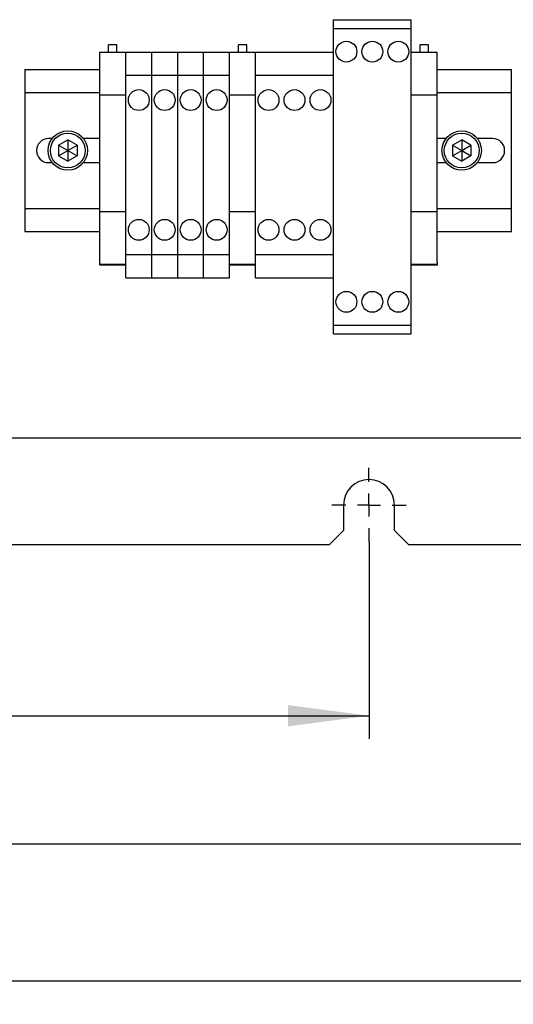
# Model space of a CAD drawing. Header units: millimetres. Extents: x 5 to 414, y 6 to 290.
# Tile 23 of 107: x 106 to 128, y 132 to 174. Entities that reach past the tile are written whole.
import ezdxf

# ---------------------------------------------------------------- set-up
doc = ezdxf.new("R2010")
doc.units = ezdxf.units.MM
doc.layers.add('SLD-0', color=7, linetype='Continuous')
doc.styles.add('SLDTEXTSTYLE0', font='TXT', dxfattribs={"width": 0.605})
doc.dimstyles.new('SLDDIMSTYLE2', dxfattribs={"dimtxt": 3.5, "dimasz": 3.5, "dimexe": 0, "dimexo": 0.0625, "dimgap": 0.875, "dimtad": 1, "dimlfac": 5, "dimrnd": 1e-09, "dimzin": 12, "dimdsep": 46, "dimtxsty": 'SLDTEXTSTYLE0', "dimsah": 1, "dimcen": 0.09, "dimadec": 0, "dimazin": 3, "dimtfac": 1, "dimtofl": 0, "dimtmove": 0, "dimatfit": 3, "dimfxl": 1, "dimfrac": 2, "dimtolj": 1, "dimtzin": 12, "dimarcsym": 0})

# ---------------------------------------------------------------- blocks, each defined once
blk = doc.blocks.new('_D_3')
at = {"layer": 'SLD-0'}
for p, q in [((81.33, 151.744), (81.33, 143.248)), ((121.33, 151.744), (121.33, 143.248)), ((81.33, 144.248), (121.33, 144.248))]:
    blk.add_line(p, q, dxfattribs=at)
for points in [[(81.33, 144.248), (84.83, 143.788), (84.83, 144.708)], [(121.33, 144.248), (117.83, 144.708), (117.83, 143.788)]]:
    blk.add_solid(points, dxfattribs=at)
at = {"layer": 'SLD-0', "insert": (97.319, 148.76), "char_height": 3.5, "attachment_point": 1, "style": 'SLDTEXTSTYLE0'}
blk.add_mtext('200', dxfattribs=at)
blk = doc.blocks.new('_D_4')
at = {"layer": 'SLD-0'}
for p, q in [((61.33, 151.744), (61.33, 137.719)), ((141.33, 151.744), (141.33, 137.719)), ((61.33, 138.719), (141.33, 138.719))]:
    blk.add_line(p, q, dxfattribs=at)
for points in [[(61.33, 138.719), (64.83, 138.259), (64.83, 139.179)], [(141.33, 138.719), (137.83, 139.179), (137.83, 138.259)]]:
    blk.add_solid(points, dxfattribs=at)
at = {"layer": 'SLD-0', "insert": (97.319, 143.231), "char_height": 3.5, "attachment_point": 1, "style": 'SLDTEXTSTYLE0'}
blk.add_mtext('400', dxfattribs=at)
blk = doc.blocks.new('_D_5')
at = {"layer": 'SLD-0'}
for p, q in [((44.33, 157.444), (44.33, 131.791)), ((158.33, 157.444), (158.33, 131.791)), ((158.33, 132.791), (44.33, 132.791))]:
    blk.add_line(p, q, dxfattribs=at)
for points in [[(44.33, 132.791), (47.83, 132.331), (47.83, 133.251)], [(158.33, 132.791), (154.83, 133.251), (154.83, 132.331)]]:
    blk.add_solid(points, dxfattribs=at)
at = {"layer": 'SLD-0', "insert": (97.319, 137.303), "char_height": 3.5, "attachment_point": 1, "style": 'SLDTEXTSTYLE0'}
blk.add_mtext('570', dxfattribs=at)
blk = doc.blocks.new('SW_CENTERMARKSYMBOL_4')
at = {"layer": 'SLD-0', "color": 0}
for p, q in [((0, 1), (0, 1.6)), ((0, 0), (0, 0.5)), ((-1, 0), (-1.6, 0)), ((0, 0), (-0.5, 0)), ((0, 0), (0, -0.5)), ((0, 0), (0.5, 0)), ((1, 0), (1.6, 0)), ((0, -1), (0, -1.6))]:
    blk.add_line(p, q, dxfattribs=at)

msp = doc.modelspace()

# ---------------------------------------------------------------- linework, layer by layer
at = {"color": 7, "linetype": 'Continuous', "lineweight": 25}
for p, q in [((119.7949, 174.2936), (123.1549, 174.2936)), ((119.7949, 173.9136), (119.7949, 174.2936)), ((123.1549, 173.9136), (123.1549, 174.2936)), ((119.7949, 161.1136), (119.7949, 173.9136)), ((119.7949, 173.9136), (123.1549, 173.9136)), ((123.1549, 161.1136), (123.1549, 173.9136)), ((110.4549, 173.203), (110.0949, 173.203)), ((110.0949, 173.081), (110.0949, 173.203)), ((110.0949, 172.8936), (110.0949, 173.081)), ((110.4549, 173.081), (110.4549, 173.203)), ((110.4549, 172.8936), (110.4549, 173.081)), ((116.0549, 173.203), (115.6949, 173.203)), ((115.6949, 173.081), (115.6949, 173.203)), ((115.6949, 172.8936), (115.6949, 173.081)), ((116.0549, 173.081), (116.0549, 173.203)), ((116.0549, 172.8936), (116.0549, 173.081)), ((123.8949, 173.203), (123.5349, 173.203)), ((123.5349, 173.081), (123.5349, 173.203)), ((123.5349, 172.8936), (123.5349, 173.081)), ((123.8949, 173.081), (123.8949, 173.203)), ((123.8949, 172.8936), (123.8949, 173.081)), ((109.7149, 171.0536), (109.7149, 172.8936)), ((109.7149, 172.8936), (110.8349, 172.8936)), ((110.8349, 172.8936), (111.9549, 172.8936)), ((110.8349, 171.8936), (110.8349, 172.8936)), ((111.9549, 171.8936), (111.9549, 172.8936)), ((111.9549, 172.8936), (113.0749, 172.8936)), ((113.0749, 172.8936), (114.1949, 172.8936)), ((113.0749, 171.8936), (113.0749, 172.8936)), ((114.1949, 171.8936), (114.1949, 172.8936)), ((114.1949, 172.8936), (115.3149, 172.8936)), ((115.3149, 172.8936), (116.4349, 172.8936)), ((115.3149, 171.8936), (115.3149, 172.8936)), ((116.4349, 171.8936), (116.4349, 172.8936)), ((116.4349, 172.8936), (119.7949, 172.8936)), ((123.1549, 172.8936), (124.2749, 172.8936)), ((124.2749, 171.0536), (124.2749, 172.8936)), ((106.4839, 172.1436), (106.4839, 171.5436)), ((106.4839, 172.1436), (109.7149, 172.1436)), ((124.2749, 172.1436), (127.4839, 172.1436)), ((127.4839, 171.5436), (127.4839, 172.1436)), ((110.8349, 171.8936), (111.9549, 171.8936)), ((110.8349, 164.1536), (110.8349, 171.8936)), ((111.9549, 164.1536), (111.9549, 171.8936)), ((111.9549, 171.8936), (113.0749, 171.8936)), ((113.0749, 171.8936), (114.1949, 171.8936)), ((113.0749, 164.1536), (113.0749, 171.8936)), ((114.1949, 164.1536), (114.1949, 171.8936)), ((114.1949, 171.8936), (115.3149, 171.8936)), ((115.3149, 164.1536), (115.3149, 171.8936)), ((116.4349, 164.1536), (116.4349, 171.8936)), ((116.4349, 171.8936), (119.7949, 171.8936)), ((119.7949, 164.1536), (119.7949, 171.8936)), ((106.4839, 171.5436), (106.4839, 171.1436)), ((127.4839, 171.1436), (127.4839, 171.5436)), ((106.4839, 171.1436), (109.7149, 171.1436)), ((106.4839, 171.1436), (106.4839, 170.9436)), ((106.4839, 170.9436), (106.4839, 166.3436)), ((109.7149, 166.0136), (109.7149, 171.0536)), ((109.7149, 171.0536), (110.8349, 171.0536)), ((115.3149, 171.0536), (116.4349, 171.0536)), ((123.1549, 171.0536), (124.2749, 171.0536)), ((124.2749, 171.1436), (127.4839, 171.1436)), ((124.2749, 166.0136), (124.2749, 171.0536)), ((127.4839, 170.9436), (127.4839, 171.1436)), ((127.4839, 166.3436), (127.4839, 170.9436)), ((107.6572, 169.1636), (107.5039, 169.1636)), ((109.7149, 169.1636), (109.002, 169.1636)), ((124.6572, 169.1636), (124.2749, 169.1636)), ((126.6639, 169.1636), (126.002, 169.1636)), ((107.9296, 168.8746), (108.3296, 169.1055)), ((107.9296, 168.8746), (107.9296, 168.4127)), ((107.9296, 168.8746), (108.3296, 168.6436)), ((108.7296, 168.8746), (108.3296, 169.1055)), ((108.3296, 169.1055), (108.3296, 168.6436)), ((108.3296, 168.6436), (108.7296, 168.8746)), ((108.7296, 168.8746), (108.7296, 168.4127)), ((124.9296, 168.8746), (125.3296, 169.1055)), ((124.9296, 168.8746), (124.9296, 168.4127)), ((124.9296, 168.8746), (125.3296, 168.6436)), ((125.7296, 168.8746), (125.3296, 169.1055)), ((125.3296, 169.1055), (125.3296, 168.6436)), ((125.3296, 168.6436), (125.7296, 168.8746)), ((125.7296, 168.8746), (125.7296, 168.4127)), ((107.9296, 168.4127), (108.3296, 168.6436)), ((107.9296, 168.4127), (108.3296, 168.1817)), ((108.3296, 168.6436), (108.7296, 168.4127)), ((108.3296, 168.6436), (108.3296, 168.1817)), ((108.7296, 168.4127), (108.3296, 168.1817)), ((124.9296, 168.4127), (125.3296, 168.6436)), ((124.9296, 168.4127), (125.3296, 168.1817)), ((125.3296, 168.6436), (125.3296, 168.1817)), ((125.3296, 168.6436), (125.7296, 168.4127)), ((125.7296, 168.4127), (125.3296, 168.1817)), ((107.5039, 168.1236), (107.6572, 168.1236)), ((109.002, 168.1236), (109.7149, 168.1236)), ((124.2749, 168.1236), (124.6572, 168.1236)), ((126.002, 168.1236), (126.6639, 168.1236)), ((106.4839, 166.3436), (106.4839, 166.1436)), ((127.4839, 166.1436), (127.4839, 166.3436)), ((106.4839, 166.1436), (106.4839, 165.7436)), ((106.4839, 166.1436), (109.7149, 166.1436)), ((109.7149, 163.8182), (109.7149, 166.0136)), ((109.7149, 166.0136), (110.8349, 166.0136)), ((115.3149, 166.0136), (116.4349, 166.0136)), ((123.1549, 166.0136), (124.2749, 166.0136)), ((124.2749, 166.1436), (127.4839, 166.1436)), ((124.2749, 163.8182), (124.2749, 166.0136)), ((127.4839, 165.7436), (127.4839, 166.1436)), ((106.4839, 165.7436), (106.4839, 165.1436)), ((127.4839, 165.1436), (127.4839, 165.7436)), ((106.4839, 165.1436), (109.7149, 165.1436)), ((124.2749, 165.1436), (127.4839, 165.1436)), ((110.8349, 164.1536), (111.9549, 164.1536)), ((110.8349, 163.1536), (110.8349, 164.1536)), ((111.9549, 163.1536), (111.9549, 164.1536)), ((111.9549, 164.1536), (113.0749, 164.1536)), ((113.0749, 164.1536), (114.1949, 164.1536)), ((113.0749, 163.1536), (113.0749, 164.1536)), ((114.1949, 163.1536), (114.1949, 164.1536)), ((114.1949, 164.1536), (115.3149, 164.1536)), ((115.3149, 163.1536), (115.3149, 164.1536)), ((116.4349, 164.1536), (119.7949, 164.1536)), ((116.4349, 163.1536), (116.4349, 164.1536)), ((109.7149, 163.7336), (109.7149, 163.8182)), ((109.7149, 163.7336), (110.8349, 163.7336)), ((109.7149, 163.6936), (109.7149, 163.7336)), ((110.8349, 163.6936), (109.7149, 163.6936)), ((115.3149, 163.7336), (116.4349, 163.7336)), ((116.4349, 163.6936), (115.3149, 163.6936)), ((123.1549, 163.7336), (124.2749, 163.7336)), ((124.2749, 163.6936), (123.1549, 163.6936)), ((124.2749, 163.8182), (124.2749, 163.7336)), ((124.2749, 163.7336), (124.2749, 163.6936)), ((110.8349, 163.1536), (111.9549, 163.1536)), ((111.9549, 163.1536), (113.0749, 163.1536)), ((113.0749, 163.1536), (114.1949, 163.1536)), ((114.1949, 163.1536), (115.3149, 163.1536)), ((116.4349, 163.1536), (119.7949, 163.1536)), ((119.7949, 161.1136), (123.1549, 161.1136)), ((119.7949, 160.7336), (119.7949, 161.1136)), ((123.1549, 160.7336), (123.1549, 161.1136)), ((119.7949, 160.7336), (123.1549, 160.7336)), ((45.5296, 156.2436), (157.1296, 156.2436)), ((120.2296, 153.3436), (120.2296, 152.2436)), ((122.4296, 152.2436), (122.4296, 153.3436)), ((119.6296, 151.6436), (120.2296, 152.2436)), ((122.4296, 152.2436), (123.0296, 151.6436)), ((83.0296, 151.6436), (119.6296, 151.6436)), ((123.0296, 151.6436), (139.6296, 151.6436))]:
    msp.add_line(p, q, dxfattribs=at)
for centre, radius in [((120.3549, 172.9136), 0.45), ((121.4749, 172.9136), 0.45), ((122.5949, 172.9136), 0.45), ((111.3949, 170.8236), 0.45), ((112.5149, 170.8236), 0.45), ((113.6349, 170.8236), 0.45), ((114.7549, 170.8236), 0.45), ((116.9949, 170.8236), 0.45), ((118.1149, 170.8236), 0.45), ((119.2349, 170.8236), 0.45), ((108.3296, 168.6436), 0.85), ((108.3296, 168.6436), 0.75), ((125.3296, 168.6436), 0.85), ((125.3296, 168.6436), 0.75), ((111.3949, 165.2236), 0.45), ((112.5149, 165.2236), 0.45), ((113.6349, 165.2236), 0.45), ((114.7549, 165.2236), 0.45), ((116.9949, 165.2236), 0.45), ((118.1149, 165.2236), 0.45), ((119.2349, 165.2236), 0.45), ((120.3549, 162.1136), 0.45), ((121.4749, 162.1136), 0.45), ((122.5949, 162.1136), 0.45)]:
    msp.add_circle(centre, radius, dxfattribs=at)
for centre, radius, start, end in [((107.5039, 168.6436), 0.52, 90, 270), ((126.6639, 168.6436), 0.52, 270, 90), ((121.3296, 153.3436), 1.1, 0, 180)]:
    msp.add_arc(centre, radius, start, end, dxfattribs=at)

# ---------------------------------------------------------------- block references
at = {"layer": 'SLD-0'}
msp.add_blockref('SW_CENTERMARKSYMBOL_4', (121.3296, 153.3436), dxfattribs=at)

# ---------------------------------------------------------------- dimensions: what is measured, and where the dimension line sits
for base, p1, p2, picture, middle in [((44.3296, 132.7914), (158.3296, 157.4436), (44.3296, 157.4436), '_D_5', (101.3296, 132.7914)), ((141.3296, 138.7194), (61.3296, 151.7436), (141.3296, 151.7436), '_D_4', (101.3296, 138.7194)), ((121.3296, 144.2484), (81.3296, 151.7436), (121.3296, 151.7436), '_D_3', (101.3296, 144.2484))]:
    dim = msp.add_linear_dim(base=base, p1=p1, p2=p2, dimstyle='SLDDIMSTYLE2', dxfattribs=at)
    dim.commit()
    dim.dimension.update_dxf_attribs({"geometry": picture, "text_midpoint": middle, "dimtype": 160})

doc.saveas('drawing.dxf')
